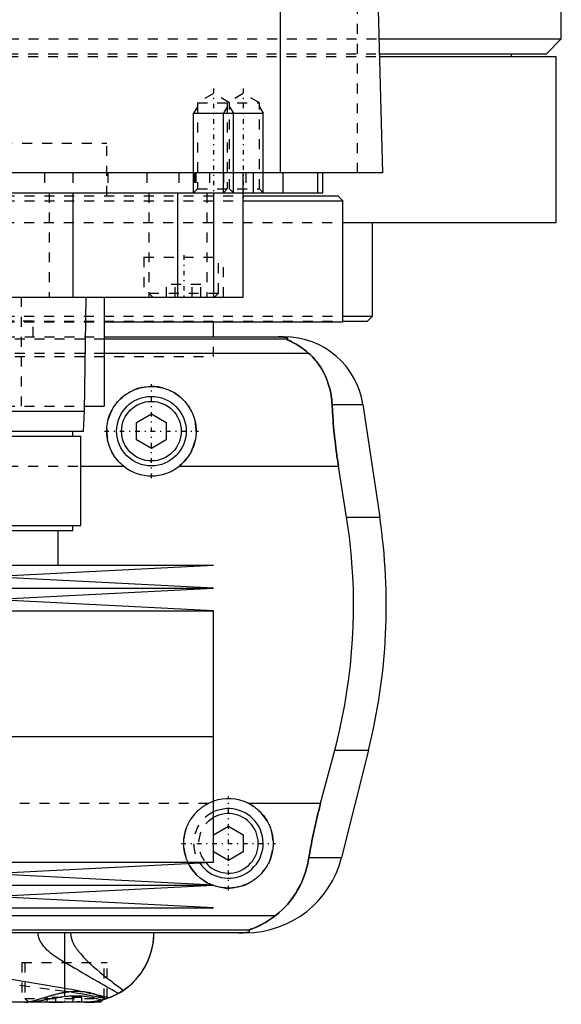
# Model space of a CAD drawing. Extents: x -90 to 90, y -144 to 599.
# Tile 5 of 10: x 25 to 80, y -67 to 32. Entities that reach past the tile are written whole.
import ezdxf

# ---------------------------------------------------------------- set-up
doc = ezdxf.new("R2010")
doc.units = 0
doc.linetypes.add('CENTER', pattern=[1.5, 0.45, -0.5, 0.05, -0.5])
doc.linetypes.add('DASHED', pattern=[2, 1, -1])
for name, color, linetype in [('AM_0', 7, 'CONTINUOUS'), ('AM_10', 7, 'CONTINUOUS'), ('AM_3', 7, 'DASHED'), ('AM_7', 7, 'CENTER')]:
    doc.layers.add(name, color=color, linetype=linetype)

msp = doc.modelspace()

# ---------------------------------------------------------------- linework, layer by layer
at = {"layer": 'AM_0', "color": 7, "linetype": 'CONTINUOUS'}
for p, q in [((80, 30), (80, 291.5)), ((51.744, 16.5), (51.744, 77.05)), ((60.5, 73.35), (62, 16.5)), ((61.606, 30), (80, 30)), ((78.5, 28.5), (80, 30)), ((61.648, 28.5), (78.5, 28.5)), ((61.656, 28.2), (79.5, 28.2)), ((75, 28.2), (75, 28.5)), ((79.5, 11.5), (79.5, 28.2)), ((62, 16.5), (-62, 16.5)), ((48, 4), (48, 16.5)), ((49, 16.5), (49, 14.5)), ((52, 14.5), (52, 16.5)), ((55.474, 16.5), (55.474, 14.5)), ((56, 14.5), (56, 16.5)), ((-56, 14.5), (56, 14.5)), ((30.85, 14.5), (30.85, 4)), ((41.361, 14.5), (41.361, 4)), ((45.003, 14.5), (45.003, 4)), ((48.014, 14.2), (57.5, 14.2)), ((58, 13.7), (57.5, 14.2)), ((48.014, 13.7), (58, 13.7)), ((58, 1.5), (58, 13.7)), ((58.063, 11.5), (79.5, 11.5)), ((61, 2.08), (61, 11.5)), ((-48, 4), (48, 4)), ((32, -7.5), (32.175, 4)), ((34, 4), (34, -7)), ((58.042, 2.08), (61, 2.08)), ((60.5, 1.58), (61, 2.08)), ((34.039, 1.5), (58, 1.5)), ((45, 0), (45, 1.5)), ((58.019, 1.58), (60.5, 1.58)), ((34, 0), (52.11, 0)), ((52.378, -0.254), (34, -0.254)), ((54.6, -1.693), (34, -1.693)), ((56.932, -6.813), (60.021, -6.813)), ((60.021, -6.813), (61.724, -18.159)), ((-32, -7.5), (32, -7.5)), ((31.9, -9.5), (32, -7.5)), ((32.008, -7), (34, -7)), ((37.25, -8.634), (38.75, -7.768)), ((38.75, -7.768), (40.25, -8.634)), ((37.25, -10.366), (37.25, -8.634)), ((40.25, -8.634), (40.25, -10.366)), ((-31.9, -9.5), (31.9, -9.5)), ((30.85, -10), (30.85, -9.5)), ((-31.65, -10), (31.65, -10)), ((31.65, -19), (31.65, -10)), ((38.75, -11.232), (37.25, -10.366)), ((40.25, -10.366), (38.75, -11.232)), ((31.65, -13.032), (35.962, -13.032)), ((41.538, -13.032), (57.58, -13.032)), ((58.394, -18.159), (57.58, -13.032)), ((58.394, -18.159), (61.724, -18.159)), ((-31.65, -19), (31.65, -19)), ((-30.85, -19.5), (30.85, -19.5)), ((29.35, -23), (29.35, -19.5)), ((30.85, -19.5), (30.85, -19)), ((-45, -23), (45, -23)), ((22.5, -24.15), (45, -23)), ((45, -25.3), (22.5, -24.15)), ((-45, -25.3), (45, -25.3)), ((22.5, -26.45), (45, -25.3)), ((45, -27.6), (22.5, -26.45)), ((-45, -27.6), (45, -27.6)), ((45, -40.25), (45, -27.6)), ((-45, -40.25), (45, -40.25)), ((45, -52.9), (45, -40.25)), ((55.781, -46.968), (57.2, -41.616)), ((57.2, -41.616), (60.596, -41.616)), ((60.596, -41.616), (57.893, -52.426)), ((48.498, -46.968), (55.781, -46.968)), ((45, -50.134), (46.5, -49.268)), ((46.5, -49.268), (48, -50.134)), ((48, -50.134), (48, -51.866)), ((46.5, -52.732), (45, -51.866)), ((48, -51.866), (46.5, -52.732)), ((54.602, -52.426), (57.893, -52.426)), ((-45, -52.9), (45, -52.9)), ((22.5, -54.05), (45, -52.9)), ((45, -55.2), (22.5, -54.05)), ((-45, -55.2), (45, -55.2)), ((22.5, -56.35), (45, -55.2)), ((45, -57.5), (22.5, -56.35)), ((-45, -57.5), (45, -57.5)), ((51.173, -58.307), (21.35, -58.307)), ((48.569, -59.746), (22.85, -59.746)), ((48.192, -60), (23.65, -60)), ((30.043, -65.574), (30.043, -60)), ((23.665, -64.516), (30.043, -65.574)), ((33.6, -67), (23.682, -67)), ((33.6, -67), (33.848, -66.752)), ((34.235, -66.633), (34.069, -66.687))]:
    msp.add_line(p, q, dxfattribs=at)
for points in [[(52.378, -0.254, 0), (52.391, -0.247, 0), (52.412, -0.231, 0), (52.43, -0.216, 0), (52.437, -0.209, 0), (52.443, -0.201, 0), (52.451, -0.186, 0), (52.454, -0.171, 0), (52.452, -0.157, 0), (52.445, -0.142, 0), (52.432, -0.128, 0), (52.423, -0.121, 0), (52.413, -0.113, 0), (52.386, -0.099, 0), (52.348, -0.084, 0), (52.298, -0.069, 0), (52.234, -0.053, 0), (52.189, -0.045, 0), (52.175, -0.043, 0), (52.16, -0.04, 0), (52.153, -0.039, 0), (52.145, -0.038, 0), (52.129, -0.036, 0), (52.113, -0.033, 0), (52.105, -0.032, 0), (52.096, -0.031, 0), (52.077, -0.029, 0), (52.057, -0.026, 0), (52.046, -0.025, 0), (52.035, -0.024, 0), (52.012, -0.022, 0), (51.988, -0.019, 0), (51.962, -0.017, 0), (51.934, -0.015, 0), (51.905, -0.013, 0), (51.89, -0.012, 0), (51.874, -0.011, 0), (51.842, -0.009, 0), (51.822, -0.008, 0), (51.816, -0.007, 0), (51.81, -0.007, 0), (51.807, -0.007, 0), (51.803, -0.007, 0), (51.797, -0.007, 0), (51.79, -0.006, 0), (51.784, -0.006, 0), (51.777, -0.006, 0), (51.77, -0.005, 0), (51.766, -0.005, 0), (51.763, -0.005, 0), (51.756, -0.005, 0), (51.748, -0.004, 0), (51.741, -0.004, 0), (51.734, -0.004, 0), (51.726, -0.004, 0), (51.723, -0.004, 0), (51.719, -0.003, 0), (51.712, -0.003, 0), (51.704, -0.003, 0), (51.697, -0.003, 0), (51.689, -0.003, 0), (51.682, -0.002, 0), (51.678, -0.002, 0), (51.674, -0.002, 0), (51.666, -0.002, 0), (51.657, -0.002, 0), (51.653, -0.002, 0), (51.649, -0.002, 0), (51.64, -0.001, 0), (51.631, -0.001, 0), (51.627, -0.001, 0), (51.623, -0.001, 0), (51.614, -0.001, 0), (51.605, -0.001, 0), (51.596, -0.001, 0), (51.587, -0.001, 0), (51.579, 0, 0), (51.574, 0, 0), (51.57, 0, 0), (51.562, 0, 0), (51.553, 0, 0), (51.544, 0, 0), (51.535, 0, 0), (51.525, 0, 0), (51.521, 0, 0), (51.516, 0, 0), (51.506, 0, 0), (51.497, 0, 0), (51.492, 0, 0)], [(54.6, -1.693, 0), (54.508, -1.609, 0), (54.325, -1.451, 0), (54.145, -1.305, 0), (54.057, -1.237, 0), (53.97, -1.172, 0), (53.799, -1.049, 0), (53.635, -0.938, 0), (53.477, -0.838, 0), (53.327, -0.748, 0), (53.184, -0.667, 0), (53.116, -0.63, 0), (53.051, -0.595, 0), (52.927, -0.531, 0), (52.812, -0.475, 0), (52.704, -0.424, 0), (52.644, -0.396, 0), (52.628, -0.389, 0), (52.612, -0.382, 0), (52.604, -0.378, 0), (52.596, -0.374, 0), (52.581, -0.367, 0), (52.566, -0.361, 0), (52.551, -0.354, 0), (52.537, -0.347, 0), (52.523, -0.341, 0), (52.516, -0.338, 0), (52.509, -0.335, 0), (52.496, -0.329, 0), (52.484, -0.323, 0), (52.478, -0.32, 0), (52.472, -0.317, 0), (52.46, -0.312, 0), (52.449, -0.307, 0), (52.444, -0.304, 0), (52.439, -0.302, 0), (52.429, -0.297, 0), (52.421, -0.292, 0), (52.412, -0.288, 0), (52.405, -0.284, 0), (52.398, -0.28, 0), (52.395, -0.278, 0), (52.392, -0.276, 0), (52.387, -0.272, 0), (52.383, -0.269, 0), (52.38, -0.266, 0), (52.377, -0.263, 0), (52.376, -0.261, 0), (52.375, -0.26, 0), (52.375, -0.259, 0), (52.376, -0.257, 0), (52.377, -0.255, 0), (52.378, -0.254, 0)], [(56.932, -6.813, 0), (56.922, -6.646, 0), (56.893, -6.315, 0), (56.85, -5.988, 0), (56.824, -5.825, 0), (56.795, -5.664, 0), (56.727, -5.345, 0), (56.647, -5.031, 0), (56.554, -4.722, 0), (56.448, -4.418, 0), (56.329, -4.121, 0), (56.266, -3.975, 0), (56.199, -3.83, 0), (56.056, -3.547, 0), (55.9, -3.271, 0), (55.733, -3.003, 0), (55.554, -2.744, 0), (55.363, -2.494, 0), (55.263, -2.372, 0), (55.16, -2.253, 0), (54.945, -2.021, 0), (54.718, -1.8, 0), (54.6, -1.693, 0)], [(35.962, -13.032, 0), (35.881, -12.967, 0), (35.726, -12.832, 0), (35.579, -12.693, 0), (35.508, -12.621, 0), (35.438, -12.547, 0), (35.303, -12.393, 0), (35.174, -12.231, 0), (35.051, -12.062, 0), (34.935, -11.886, 0), (34.827, -11.704, 0), (34.776, -11.611, 0), (34.727, -11.517, 0), (34.637, -11.325, 0), (34.555, -11.128, 0), (34.483, -10.929, 0), (34.42, -10.727, 0), (34.368, -10.523, 0), (34.345, -10.42, 0), (34.325, -10.318, 0), (34.292, -10.113, 0), (34.269, -9.909, 0), (34.261, -9.808, 0), (34.255, -9.707, 0), (34.25, -9.507, 0), (34.254, -9.308, 0), (34.259, -9.208, 0), (34.267, -9.108, 0), (34.289, -8.906, 0), (34.321, -8.704, 0), (34.362, -8.502, 0), (34.412, -8.302, 0), (34.472, -8.104, 0), (34.505, -8.006, 0), (34.541, -7.908, 0), (34.619, -7.716, 0), (34.705, -7.528, 0), (34.8, -7.345, 0), (34.902, -7.166, 0), (35.012, -6.994, 0), (35.07, -6.91, 0), (35.13, -6.827, 0), (35.253, -6.668, 0), (35.382, -6.515, 0), (35.517, -6.37, 0), (35.656, -6.232, 0), (35.803, -6.099, 0), (35.879, -6.035, 0), (35.958, -5.971, 0), (36.12, -5.849, 0), (36.289, -5.732, 0), (36.465, -5.623, 0), (36.647, -5.521, 0), (36.835, -5.428, 0), (36.93, -5.384, 0), (37.027, -5.343, 0), (37.223, -5.267, 0), (37.423, -5.2, 0), (37.625, -5.143, 0), (37.83, -5.095, 0), (38.035, -5.057, 0), (38.138, -5.042, 0), (38.241, -5.029, 0), (38.446, -5.01, 0), (38.649, -5.001, 0), (38.75, -5, 0), (38.851, -5.001, 0), (39.054, -5.01, 0), (39.259, -5.029, 0), (39.362, -5.042, 0), (39.465, -5.057, 0), (39.67, -5.095, 0), (39.875, -5.143, 0), (40.077, -5.2, 0), (40.277, -5.267, 0), (40.473, -5.343, 0), (40.57, -5.384, 0), (40.665, -5.428, 0), (40.853, -5.521, 0), (41.035, -5.623, 0), (41.211, -5.732, 0), (41.38, -5.849, 0), (41.542, -5.971, 0), (41.621, -6.035, 0), (41.697, -6.099, 0), (41.844, -6.232, 0), (41.983, -6.37, 0), (42.118, -6.515, 0), (42.247, -6.668, 0), (42.37, -6.827, 0), (42.43, -6.91, 0), (42.488, -6.994, 0), (42.598, -7.166, 0), (42.7, -7.345, 0), (42.795, -7.528, 0), (42.881, -7.716, 0), (42.959, -7.908, 0), (42.995, -8.006, 0), (43.028, -8.104, 0), (43.088, -8.302, 0), (43.138, -8.502, 0), (43.179, -8.704, 0), (43.211, -8.906, 0), (43.233, -9.108, 0), (43.241, -9.208, 0), (43.246, -9.308, 0), (43.25, -9.507, 0), (43.245, -9.707, 0), (43.239, -9.808, 0), (43.231, -9.909, 0), (43.208, -10.113, 0), (43.175, -10.318, 0), (43.155, -10.42, 0), (43.132, -10.523, 0), (43.08, -10.727, 0), (43.017, -10.929, 0), (42.945, -11.128, 0), (42.863, -11.325, 0), (42.773, -11.517, 0), (42.724, -11.611, 0), (42.673, -11.704, 0), (42.565, -11.886, 0), (42.449, -12.062, 0), (42.326, -12.231, 0), (42.197, -12.393, 0), (42.062, -12.547, 0), (41.992, -12.621, 0), (41.921, -12.693, 0), (41.774, -12.832, 0), (41.619, -12.967, 0), (41.538, -13.032, 0)], [(57.58, -13.032, 0), (57.553, -12.861, 0), (57.501, -12.52, 0), (57.451, -12.18, 0), (57.427, -12.01, 0), (57.403, -11.84, 0), (57.357, -11.498, 0), (57.313, -11.155, 0), (57.27, -10.81, 0), (57.23, -10.464, 0), (57.191, -10.117, 0), (57.173, -9.943, 0), (57.155, -9.769, 0), (57.12, -9.42, 0), (57.088, -9.071, 0), (57.058, -8.723, 0), (57.03, -8.374, 0), (57.004, -8.026, 0), (56.992, -7.852, 0), (56.981, -7.678, 0), (56.96, -7.331, 0), (56.941, -6.985, 0), (56.932, -6.813, 0)], [(57.2, -41.616, 0), (57.366, -40.978, 0), (57.676, -39.685, 0), (57.958, -38.376, 0), (58.088, -37.717, 0), (58.21, -37.055, 0), (58.431, -35.726, 0), (58.62, -34.395, 0), (58.777, -33.067, 0), (58.902, -31.746, 0), (58.995, -30.438, 0), (59.03, -29.791, 0), (59.057, -29.149, 0), (59.089, -27.883, 0), (59.094, -26.642, 0), (59.071, -25.384, 0), (59.018, -24.102, 0), (58.935, -22.799, 0), (58.882, -22.142, 0), (58.821, -21.482, 0), (58.674, -20.156, 0), (58.495, -18.825, 0), (58.394, -18.159, 0)], [(48.498, -46.968, 0), (48.557, -46.998, 0), (48.673, -47.059, 0), (48.786, -47.124, 0), (48.842, -47.158, 0), (48.898, -47.192, 0), (49.007, -47.263, 0), (49.113, -47.336, 0), (49.217, -47.413, 0), (49.318, -47.491, 0), (49.416, -47.573, 0), (49.464, -47.614, 0), (49.511, -47.656, 0), (49.603, -47.741, 0), (49.692, -47.828, 0), (49.778, -47.917, 0), (49.863, -48.01, 0), (49.946, -48.106, 0), (49.986, -48.155, 0), (50.026, -48.204, 0), (50.104, -48.306, 0), (50.18, -48.41, 0), (50.217, -48.463, 0), (50.253, -48.517, 0), (50.323, -48.626, 0), (50.39, -48.737, 0), (50.422, -48.794, 0), (50.454, -48.851, 0), (50.514, -48.966, 0), (50.572, -49.084, 0), (50.625, -49.203, 0), (50.676, -49.323, 0), (50.723, -49.445, 0), (50.745, -49.506, 0), (50.766, -49.568, 0), (50.806, -49.692, 0), (50.842, -49.816, 0), (50.874, -49.942, 0), (50.902, -50.067, 0), (50.927, -50.193, 0), (50.938, -50.256, 0), (50.948, -50.319, 0), (50.966, -50.444, 0), (50.979, -50.569, 0), (50.99, -50.694, 0), (50.996, -50.817, 0), (51, -50.94, 0), (51, -51, 0), (51, -51.061, 0), (50.996, -51.183, 0), (50.99, -51.306, 0), (50.979, -51.429, 0), (50.966, -51.553, 0), (50.949, -51.677, 0), (50.939, -51.739, 0), (50.928, -51.8, 0), (50.904, -51.924, 0), (50.876, -52.047, 0), (50.845, -52.17, 0), (50.811, -52.291, 0), (50.773, -52.412, 0), (50.752, -52.472, 0), (50.731, -52.532, 0), (50.686, -52.651, 0), (50.638, -52.768, 0), (50.613, -52.826, 0), (50.587, -52.884, 0), (50.532, -52.998, 0), (50.474, -53.111, 0), (50.444, -53.166, 0), (50.414, -53.221, 0), (50.35, -53.33, 0), (50.283, -53.436, 0), (50.214, -53.54, 0), (50.143, -53.642, 0), (50.068, -53.742, 0), (50.03, -53.79, 0), (49.992, -53.838, 0), (49.913, -53.933, 0), (49.832, -54.024, 0), (49.75, -54.113, 0), (49.666, -54.198, 0), (49.579, -54.281, 0), (49.535, -54.322, 0), (49.49, -54.363, 0), (49.397, -54.443, 0), (49.302, -54.521, 0), (49.203, -54.597, 0), (49.102, -54.671, 0), (48.998, -54.743, 0), (48.945, -54.778, 0), (48.892, -54.812, 0), (48.783, -54.878, 0), (48.672, -54.941, 0), (48.559, -55.001, 0), (48.444, -55.059, 0), (48.326, -55.113, 0), (48.267, -55.138, 0), (48.208, -55.163, 0), (48.087, -55.211, 0), (47.966, -55.255, 0), (47.843, -55.295, 0), (47.718, -55.332, 0), (47.594, -55.365, 0), (47.531, -55.38, 0), (47.468, -55.395, 0), (47.342, -55.421, 0), (47.215, -55.443, 0), (47.152, -55.453, 0), (47.089, -55.461, 0), (46.962, -55.476, 0), (46.836, -55.487, 0), (46.773, -55.492, 0), (46.71, -55.495, 0), (46.586, -55.499, 0), (46.461, -55.5, 0), (46.337, -55.497, 0), (46.212, -55.491, 0), (46.086, -55.481, 0), (46.022, -55.475, 0), (45.959, -55.467, 0), (45.833, -55.45, 0), (45.706, -55.429, 0), (45.58, -55.405, 0), (45.454, -55.377, 0), (45.329, -55.345, 0), (45.266, -55.328, 0), (45.204, -55.309, 0), (45.081, -55.27, 0), (44.959, -55.228, 0), (44.898, -55.205, 0)], [(54.602, -52.426, 0), (54.628, -52.273, 0), (54.68, -51.966, 0), (54.735, -51.66, 0), (54.762, -51.506, 0), (54.79, -51.353, 0), (54.848, -51.047, 0), (54.907, -50.741, 0), (54.968, -50.435, 0), (55.031, -50.131, 0), (55.095, -49.827, 0), (55.128, -49.676, 0), (55.161, -49.525, 0), (55.227, -49.223, 0), (55.296, -48.924, 0), (55.365, -48.626, 0), (55.436, -48.327, 0), (55.51, -48.027, 0), (55.547, -47.877, 0), (55.585, -47.726, 0), (55.662, -47.424, 0), (55.741, -47.12, 0), (55.781, -46.968, 0)], [(51.173, -58.307, 0), (51.326, -58.19, 0), (51.623, -57.947, 0), (51.906, -57.692, 0), (52.043, -57.559, 0), (52.177, -57.423, 0), (52.435, -57.143, 0), (52.681, -56.852, 0), (52.913, -56.549, 0), (53.132, -56.236, 0), (53.337, -55.912, 0), (53.435, -55.746, 0), (53.53, -55.578, 0), (53.708, -55.236, 0), (53.873, -54.885, 0), (54.024, -54.526, 0), (54.161, -54.159, 0), (54.284, -53.785, 0), (54.34, -53.595, 0), (54.393, -53.404, 0), (54.487, -53.017, 0), (54.568, -52.624, 0), (54.602, -52.426, 0)], [(44.867, -55.193, 0), (44.779, -55.158, 0), (44.606, -55.082, 0), (44.437, -54.999, 0), (44.354, -54.955, 0), (44.272, -54.91, 0), (44.112, -54.814, 0), (43.957, -54.712, 0), (43.807, -54.605, 0), (43.664, -54.494, 0), (43.526, -54.377, 0), (43.46, -54.318, 0), (43.396, -54.258, 0), (43.271, -54.134, 0), (43.15, -54.005, 0), (43.033, -53.869, 0), (42.921, -53.728, 0), (42.814, -53.581, 0), (42.762, -53.506, 0), (42.712, -53.429, 0), (42.616, -53.272, 0), (42.526, -53.111, 0), (42.483, -53.029, 0)], [(48.569, -59.746, 0), (48.568, -59.745, 0), (48.567, -59.743, 0), (48.567, -59.741, 0), (48.567, -59.74, 0), (48.568, -59.739, 0), (48.57, -59.736, 0), (48.574, -59.733, 0), (48.578, -59.73, 0), (48.584, -59.727, 0), (48.591, -59.723, 0), (48.594, -59.721, 0), (48.598, -59.719, 0), (48.607, -59.715, 0), (48.617, -59.71, 0), (48.627, -59.706, 0), (48.638, -59.701, 0), (48.65, -59.696, 0), (48.657, -59.693, 0), (48.663, -59.69, 0), (48.677, -59.685, 0), (48.691, -59.679, 0), (48.698, -59.676, 0), (48.705, -59.673, 0), (48.72, -59.667, 0), (48.736, -59.661, 0), (48.744, -59.658, 0), (48.752, -59.655, 0), (48.769, -59.648, 0), (48.786, -59.641, 0), (48.804, -59.634, 0), (48.822, -59.627, 0), (48.841, -59.62, 0), (48.85, -59.616, 0), (48.86, -59.613, 0), (48.879, -59.605, 0), (48.899, -59.597, 0), (48.97, -59.569, 0), (49.095, -59.517, 0), (49.231, -59.459, 0), (49.381, -59.393, 0), (49.46, -59.356, 0), (49.542, -59.317, 0), (49.715, -59.232, 0), (49.897, -59.136, 0), (50.088, -59.03, 0), (50.285, -58.915, 0), (50.482, -58.793, 0), (50.581, -58.728, 0), (50.68, -58.663, 0), (50.878, -58.525, 0), (51.075, -58.381, 0), (51.173, -58.307, 0)], [(34.484, -66.545, 0), (34.742, -66.441, 0), (35.22, -66.216, 0), (35.664, -65.965, 0), (35.877, -65.829, 0), (36.083, -65.686, 0), (36.476, -65.382, 0), (36.842, -65.055, 0), (37.18, -64.708, 0), (37.49, -64.343, 0), (37.771, -63.962, 0), (37.901, -63.766, 0), (38.023, -63.567, 0), (38.245, -63.162, 0), (38.438, -62.747, 0), (38.602, -62.326, 0), (38.737, -61.901, 0), (38.843, -61.475, 0), (38.885, -61.261, 0), (38.921, -61.048, 0), (38.972, -60.625, 0), (38.997, -60.207, 0), (39, -60, 0)], [(35.945, -65.783, 0), (36.114, -65.664, 0), (36.438, -65.414, 0), (36.744, -65.148, 0), (36.89, -65.009, 0), (37.031, -64.867, 0), (37.299, -64.574, 0), (37.548, -64.269, 0), (37.777, -63.954, 0), (37.986, -63.629, 0), (38.175, -63.297, 0), (38.262, -63.128, 0), (38.344, -62.958, 0), (38.494, -62.614, 0), (38.623, -62.266, 0), (38.733, -61.916, 0), (38.823, -61.564, 0), (38.894, -61.212, 0), (38.923, -61.037, 0), (38.947, -60.862, 0), (38.981, -60.514, 0), (38.998, -60.17, 0), (39, -60, 0)], [(47.523, -60, 0), (47.528, -60, 0), (47.537, -60, 0), (47.546, -60, 0), (47.551, -60, 0), (47.556, -60, 0), (47.565, -60, 0), (47.575, -60, 0), (47.584, -60, 0), (47.594, -60, 0), (47.603, -60, 0), (47.608, -60, 0), (47.612, -60, 0), (47.622, -60, 0), (47.631, -59.999, 0), (47.64, -59.999, 0), (47.648, -59.999, 0), (47.657, -59.999, 0), (47.661, -59.999, 0), (47.665, -59.999, 0), (47.674, -59.999, 0), (47.682, -59.999, 0), (47.687, -59.999, 0), (47.691, -59.999, 0), (47.7, -59.998, 0), (47.708, -59.998, 0), (47.713, -59.998, 0), (47.717, -59.998, 0), (47.726, -59.998, 0), (47.734, -59.998, 0), (47.743, -59.997, 0), (47.751, -59.997, 0), (47.759, -59.997, 0), (47.763, -59.997, 0), (47.767, -59.997, 0), (47.775, -59.997, 0), (47.783, -59.996, 0), (47.791, -59.996, 0), (47.798, -59.996, 0), (47.805, -59.996, 0), (47.809, -59.996, 0), (47.812, -59.995, 0), (47.82, -59.995, 0), (47.827, -59.995, 0), (47.834, -59.995, 0), (47.842, -59.994, 0), (47.849, -59.994, 0), (47.852, -59.994, 0), (47.856, -59.994, 0), (47.863, -59.994, 0), (47.87, -59.993, 0), (47.894, -59.992, 0), (47.933, -59.99, 0), (47.95, -59.989, 0), (47.967, -59.989, 0), (47.999, -59.987, 0), (48.03, -59.984, 0), (48.06, -59.982, 0), (48.088, -59.98, 0), (48.115, -59.978, 0), (48.128, -59.977, 0), (48.14, -59.975, 0), (48.164, -59.973, 0), (48.187, -59.971, 0), (48.198, -59.97, 0), (48.209, -59.968, 0), (48.229, -59.966, 0), (48.248, -59.964, 0), (48.257, -59.963, 0), (48.265, -59.961, 0), (48.282, -59.959, 0), (48.298, -59.957, 0), (48.351, -59.948, 0), (48.428, -59.933, 0), (48.489, -59.918, 0), (48.536, -59.903, 0), (48.571, -59.888, 0), (48.585, -59.881, 0), (48.597, -59.874, 0), (48.615, -59.859, 0), (48.627, -59.844, 0), (48.633, -59.83, 0), (48.633, -59.815, 0), (48.628, -59.799, 0), (48.623, -59.792, 0), (48.617, -59.784, 0), (48.601, -59.769, 0), (48.581, -59.754, 0), (48.569, -59.746, 0)], [(30.043, -65.574, 0), (30.181, -65.595, 0), (30.456, -65.641, 0), (30.727, -65.688, 0), (30.861, -65.713, 0), (30.995, -65.738, 0), (31.26, -65.789, 0), (31.521, -65.842, 0), (31.78, -65.897, 0), (32.034, -65.952, 0), (32.285, -66.009, 0), (32.41, -66.037, 0), (32.533, -66.066, 0), (32.777, -66.124, 0), (33.017, -66.181, 0), (33.253, -66.239, 0), (33.486, -66.296, 0), (33.715, -66.353, 0), (33.828, -66.382, 0), (33.939, -66.409, 0), (34.16, -66.464, 0), (34.377, -66.518, 0), (34.484, -66.545, 0)], [(35.945, -65.783, 0), (35.901, -65.812, 0), (35.814, -65.87, 0), (35.726, -65.926, 0), (35.682, -65.953, 0), (35.638, -65.981, 0), (35.549, -66.034, 0), (35.459, -66.086, 0), (35.369, -66.136, 0), (35.278, -66.185, 0), (35.187, -66.233, 0), (35.141, -66.256, 0), (35.095, -66.279, 0), (35.003, -66.323, 0), (34.91, -66.366, 0), (34.817, -66.408, 0), (34.723, -66.448, 0), (34.63, -66.487, 0), (34.583, -66.506, 0), (34.535, -66.525, 0), (34.441, -66.561, 0), (34.346, -66.595, 0), (34.298, -66.612, 0)], [(28.494, -67, 0), (28.611, -67, 0), (28.848, -66.997, 0), (29.09, -66.991, 0), (29.212, -66.988, 0), (29.335, -66.984, 0), (29.583, -66.976, 0), (29.831, -66.968, 0), (30.08, -66.959, 0), (30.329, -66.951, 0), (30.577, -66.944, 0), (30.701, -66.942, 0), (30.824, -66.939, 0), (31.068, -66.935, 0), (31.308, -66.933, 0), (31.544, -66.933, 0), (31.774, -66.935, 0), (31.997, -66.938, 0), (32.107, -66.941, 0), (32.215, -66.944, 0), (32.425, -66.95, 0), (32.627, -66.958, 0), (32.725, -66.962, 0)], [(34.484, -66.545, 0), (34.436, -66.562, 0), (34.34, -66.597, 0), (34.244, -66.63, 0), (34.196, -66.647, 0), (34.148, -66.662, 0), (34.051, -66.693, 0), (33.954, -66.722, 0), (33.857, -66.749, 0), (33.76, -66.775, 0), (33.662, -66.8, 0), (33.613, -66.812, 0), (33.564, -66.823, 0), (33.466, -66.845, 0), (33.368, -66.865, 0), (33.269, -66.884, 0), (33.17, -66.901, 0), (33.072, -66.917, 0), (33.022, -66.925, 0), (32.973, -66.932, 0), (32.874, -66.945, 0), (32.775, -66.957, 0), (32.725, -66.962, 0)], [(34.3, -66.611, 0), (34.3, -66.611, 0), (34.297, -66.612, 0), (34.292, -66.614, 0), (34.288, -66.616, 0), (34.284, -66.617, 0), (34.273, -66.621, 0), (34.259, -66.626, 0), (34.242, -66.631, 0), (34.223, -66.638, 0), (34.201, -66.645, 0), (34.188, -66.649, 0), (34.175, -66.653, 0), (34.147, -66.662, 0), (34.117, -66.672, 0), (34.083, -66.683, 0), (34.046, -66.694, 0), (34.007, -66.706, 0), (33.987, -66.712, 0), (33.965, -66.718, 0), (33.921, -66.731, 0), (33.873, -66.745, 0), (33.849, -66.751, 0)], [(34.298, -66.612, 0), (34.296, -66.613, 0), (34.291, -66.615, 0), (34.283, -66.617, 0), (34.278, -66.619, 0), (34.272, -66.621, 0), (34.26, -66.625, 0), (34.245, -66.63, 0), (34.227, -66.636, 0), (34.207, -66.643, 0), (34.184, -66.65, 0), (34.172, -66.654, 0), (34.159, -66.659, 0), (34.132, -66.667, 0), (34.102, -66.677, 0), (34.07, -66.687, 0), (34.035, -66.698, 0), (33.998, -66.709, 0), (33.978, -66.715, 0), (33.959, -66.72, 0), (33.917, -66.732, 0), (33.873, -66.745, 0), (33.85, -66.751, 0)]]:
    msp.add_polyline3d(points, dxfattribs=at)
for radius in [3.5, 3]:
    msp.add_circle((38.75, -9.5), radius, dxfattribs=at)
for centre, radius, start, end in [((52.11, -8), 8, 8.53297, 90), ((38.75, -9.5), 4.5, 231.7104, 308.2896), ((2.388, -27.062), 60, 345.96216, 8.53297), ((46.5, -51), 4.5, 63.63717, 109.47122), ((46.5, -51), 3.5, 214.27649, 115.37693), ((46.5, -51), 3, 220.29776, 120), ((48.192, -50), 10, 270, 345.96216)]:
    msp.add_arc(centre, radius, start, end, dxfattribs=at)
at = {"layer": 'AM_10', "color": 7, "linetype": 'CONTINUOUS'}
for p, q in [((43.379, 23.156), (43, 22.5)), ((46.379, 23.156), (46, 22.5)), ((46.621, 23.156), (47, 22.5)), ((49.621, 23.156), (50, 22.5)), ((43, 14.5), (43, 22.5)), ((43, 22.5), (50, 22.5)), ((46, 14.5), (46, 22.5)), ((47, 14.5), (47, 22.5)), ((50, 14.5), (50, 22.5))]:
    msp.add_line(p, q, dxfattribs=at)
at = {"layer": 'AM_3', "color": 6, "linetype": 'DASHED'}
for p, q in [((59.5, 16.5), (59.5, 75.489)), ((-61.606, 30), (61.606, 30)), ((-61.656, 28.2), (61.656, 28.2)), ((-61.648, 28.5), (61.648, 28.5)), ((45, 24.5), (43.379, 23.564)), ((46.621, 23.564), (45, 24.5)), ((48, 24.5), (46.379, 23.564)), ((49.621, 23.564), (48, 24.5)), ((43.379, 23.564), (43.379, 14.879)), ((43.379, 23.564), (49.621, 23.564)), ((46.379, 23.564), (46.379, 14.879)), ((46.621, 14.879), (46.621, 23.564)), ((49.621, 14.879), (49.621, 23.564)), ((-34.25, 19.5), (34.25, 19.5)), ((34.25, 14.2), (34.25, 19.5)), ((28, 16.5), (28, 14.5)), ((30.84, 16.5), (30.84, 14.5)), ((34.381, 16.5), (34.381, 14.5)), ((38.286, 16.5), (38.286, 14.5)), ((41.5, 16.5), (41.5, 14.5)), ((43.087, 16.5), (43.087, 14.5)), ((43.236, 16.5), (43.236, 14.5)), ((44.587, 16.5), (44.587, 14.5)), ((46, 16.5), (46, 14.5)), ((48.25, 16.5), (48.25, 14.5)), ((43.379, 14.879), (43, 14.5)), ((43.379, 14.879), (49.621, 14.879)), ((46.379, 14.879), (46, 14.5)), ((47, 14.5), (46.621, 14.879)), ((50, 14.5), (49.621, 14.879)), ((-48.014, 14.2), (48.014, 14.2)), ((28.477, 14.5), (28.477, 4)), ((38.5, 14.5), (38.5, 4)), ((44.341, 14.5), (44.341, 4)), ((-48.014, 13.7), (48.014, 13.7)), ((-58.063, 11.5), (58.063, 11.5)), ((38, 8), (38, 4)), ((38, 8), (46, 8)), ((45.5, 4.4), (45.5, 8)), ((46, 4), (46, 8)), ((40.268, 4), (40.268, 5.25)), ((43.732, 5.25), (40.268, 5.25)), ((41.134, 4), (41.134, 5.25)), ((42.866, 4), (42.866, 5.25)), ((43.732, 4), (43.732, 5.25)), ((25.65, 4), (25.65, -7)), ((38.5, 4.4), (38.9, 4)), ((38.5, 4.4), (45.5, 4.4)), ((45.1, 4), (45.5, 4.4)), ((-58.042, 2.08), (58.042, 2.08)), ((-58.019, 1.58), (58.019, 1.58)), ((-34.039, 1.5), (34.039, 1.5)), ((7.841, 1.6), (26.841, 1.6)), ((26.841, 0), (26.841, 1.6)), ((45, 1.5), (45, 1.58)), ((-34, 0), (34, 0)), ((45, -2), (45, 0)), ((34, -0.254), (-34, -0.254)), ((34, -1.693), (-34, -1.693)), ((-45, -2), (45, -2)), ((-45, -2), (45, -2)), ((-32.008, -7), (32.008, -7)), ((-31.65, -13.032), (31.65, -13.032)), ((-44.502, -46.968), (44.502, -46.968)), ((44.898, -55.205), (44.867, -55.193)), ((30.043, -63.007), (30.043, -60)), ((30.043, -65.905), (30.043, -60)), ((25.7, -63), (25.7, -67)), ((25.7, -63), (34.3, -63)), ((26, -63), (26, -66.6)), ((34, -66.6), (34, -63)), ((34.3, -66.611), (34.3, -63)), ((26, -66.6), (26.4, -67)), ((26, -66.6), (34, -66.6)), ((28.268, -67), (28.268, -66.5)), ((31.732, -66.5), (28.268, -66.5)), ((29.134, -67), (29.134, -66.5)), ((31.733, -66.983), (29.343, -67)), ((30.866, -67), (30.866, -66.5)), ((31.732, -67), (31.732, -66.5)), ((32.376, -66.99), (31.733, -66.983)), ((32, -67), (33.6, -67)), ((33.849, -66.751), (33.722, -66.785)), ((33.848, -66.752), (34, -66.6)), ((34.3, -66.611), (34.235, -66.633))]:
    msp.add_line(p, q, dxfattribs=at)
for points in [[(51.492, 0, 0), (51.497, 0, 0), (51.506, 0, 0), (51.516, 0, 0), (51.521, 0, 0), (51.525, 0, 0), (51.535, 0, 0), (51.544, 0, 0), (51.553, 0, 0), (51.562, 0, 0), (51.57, 0, 0), (51.574, 0, 0), (51.579, 0, 0), (51.587, -0.001, 0), (51.596, -0.001, 0), (51.605, -0.001, 0), (51.614, -0.001, 0), (51.623, -0.001, 0), (51.627, -0.001, 0), (51.631, -0.001, 0), (51.64, -0.001, 0), (51.649, -0.002, 0), (51.653, -0.002, 0), (51.657, -0.002, 0), (51.666, -0.002, 0), (51.674, -0.002, 0), (51.678, -0.002, 0), (51.682, -0.002, 0), (51.689, -0.003, 0), (51.697, -0.003, 0), (51.704, -0.003, 0), (51.712, -0.003, 0), (51.719, -0.003, 0), (51.723, -0.004, 0), (51.726, -0.004, 0), (51.734, -0.004, 0), (51.741, -0.004, 0), (51.748, -0.004, 0), (51.756, -0.005, 0), (51.763, -0.005, 0), (51.766, -0.005, 0), (51.77, -0.005, 0), (51.777, -0.006, 0), (51.784, -0.006, 0), (51.79, -0.006, 0), (51.797, -0.007, 0), (51.803, -0.007, 0), (51.807, -0.007, 0), (51.81, -0.007, 0), (51.816, -0.007, 0), (51.822, -0.008, 0), (51.842, -0.009, 0), (51.874, -0.011, 0), (51.89, -0.012, 0), (51.905, -0.013, 0), (51.934, -0.015, 0), (51.962, -0.017, 0), (51.988, -0.019, 0), (52.012, -0.022, 0), (52.035, -0.024, 0), (52.046, -0.025, 0), (52.057, -0.026, 0), (52.077, -0.029, 0), (52.096, -0.031, 0), (52.105, -0.032, 0), (52.113, -0.033, 0), (52.129, -0.036, 0), (52.145, -0.038, 0), (52.153, -0.039, 0), (52.16, -0.04, 0), (52.175, -0.043, 0), (52.189, -0.045, 0), (52.234, -0.053, 0), (52.298, -0.069, 0), (52.348, -0.084, 0), (52.386, -0.099, 0), (52.413, -0.113, 0), (52.423, -0.121, 0), (52.432, -0.128, 0), (52.445, -0.142, 0), (52.452, -0.157, 0), (52.454, -0.171, 0), (52.451, -0.186, 0), (52.443, -0.201, 0), (52.437, -0.209, 0), (52.43, -0.216, 0), (52.412, -0.231, 0), (52.391, -0.247, 0), (52.378, -0.254, 0)], [(52.378, -0.254, 0), (52.377, -0.255, 0), (52.376, -0.256, 0), (52.375, -0.258, 0), (52.375, -0.259, 0), (52.376, -0.26, 0), (52.377, -0.263, 0), (52.379, -0.265, 0), (52.381, -0.268, 0), (52.385, -0.271, 0), (52.389, -0.274, 0), (52.391, -0.275, 0), (52.394, -0.277, 0), (52.4, -0.281, 0), (52.406, -0.284, 0), (52.413, -0.288, 0), (52.421, -0.292, 0), (52.429, -0.296, 0), (52.433, -0.299, 0), (52.438, -0.301, 0), (52.447, -0.306, 0), (52.457, -0.31, 0), (52.462, -0.313, 0), (52.468, -0.315, 0), (52.479, -0.321, 0), (52.49, -0.326, 0), (52.496, -0.329, 0), (52.502, -0.331, 0), (52.514, -0.337, 0), (52.527, -0.343, 0), (52.54, -0.349, 0), (52.553, -0.355, 0), (52.567, -0.361, 0), (52.574, -0.364, 0), (52.581, -0.368, 0), (52.595, -0.374, 0), (52.61, -0.381, 0), (52.663, -0.405, 0), (52.763, -0.452, 0), (52.876, -0.506, 0), (52.999, -0.568, 0), (53.064, -0.602, 0), (53.132, -0.638, 0), (53.273, -0.717, 0), (53.426, -0.807, 0), (53.588, -0.908, 0), (53.758, -1.021, 0), (53.936, -1.147, 0), (54.027, -1.214, 0), (54.12, -1.286, 0), (54.309, -1.438, 0), (54.502, -1.605, 0), (54.6, -1.693, 0)], [(54.6, -1.693, 0), (54.718, -1.8, 0), (54.945, -2.021, 0), (55.16, -2.253, 0), (55.263, -2.372, 0), (55.363, -2.494, 0), (55.554, -2.744, 0), (55.733, -3.004, 0), (55.901, -3.271, 0), (56.056, -3.547, 0), (56.199, -3.831, 0), (56.266, -3.975, 0), (56.33, -4.121, 0), (56.448, -4.419, 0), (56.554, -4.722, 0), (56.647, -5.031, 0), (56.727, -5.345, 0), (56.795, -5.664, 0), (56.824, -5.825, 0), (56.85, -5.988, 0), (56.893, -6.315, 0), (56.922, -6.646, 0), (56.932, -6.813, 0)], [(56.932, -6.813, 0), (56.941, -6.985, 0), (56.96, -7.331, 0), (56.981, -7.678, 0), (56.992, -7.852, 0), (57.004, -8.026, 0), (57.03, -8.374, 0), (57.058, -8.723, 0), (57.088, -9.071, 0), (57.12, -9.42, 0), (57.155, -9.769, 0), (57.173, -9.943, 0), (57.191, -10.117, 0), (57.23, -10.464, 0), (57.27, -10.81, 0), (57.313, -11.155, 0), (57.357, -11.498, 0), (57.403, -11.84, 0), (57.427, -12.01, 0), (57.451, -12.18, 0), (57.501, -12.52, 0), (57.553, -12.861, 0), (57.58, -13.032, 0)], [(42.483, -53.029, 0), (42.469, -53, 0), (42.44, -52.941, 0), (42.412, -52.882, 0), (42.399, -52.852, 0), (42.385, -52.822, 0), (42.359, -52.762, 0), (42.334, -52.702, 0), (42.31, -52.641, 0), (42.286, -52.58, 0), (42.264, -52.518, 0), (42.253, -52.487, 0), (42.242, -52.456, 0), (42.221, -52.394, 0), (42.202, -52.332, 0), (42.183, -52.269, 0), (42.165, -52.206, 0), (42.148, -52.143, 0), (42.139, -52.111, 0), (42.131, -52.08, 0), (42.116, -52.016, 0), (42.102, -51.953, 0), (42.095, -51.921, 0), (42.089, -51.889, 0), (42.076, -51.825, 0), (42.065, -51.762, 0), (42.06, -51.73, 0), (42.054, -51.698, 0), (42.045, -51.634, 0), (42.036, -51.57, 0), (42.029, -51.506, 0), (42.022, -51.442, 0), (42.016, -51.378, 0), (42.013, -51.347, 0), (42.011, -51.315, 0), (42.007, -51.251, 0), (42.004, -51.188, 0), (42.002, -51.125, 0), (42, -51.062, 0), (42, -50.999, 0), (42, -50.968, 0), (42, -50.936, 0), (42.002, -50.873, 0), (42.004, -50.81, 0), (42.007, -50.746, 0), (42.011, -50.682, 0), (42.016, -50.618, 0), (42.019, -50.586, 0), (42.022, -50.553, 0), (42.029, -50.489, 0), (42.037, -50.424, 0), (42.046, -50.359, 0), (42.056, -50.294, 0), (42.066, -50.23, 0), (42.072, -50.197, 0), (42.078, -50.165, 0), (42.091, -50.1, 0), (42.105, -50.035, 0), (42.119, -49.97, 0), (42.135, -49.905, 0), (42.152, -49.84, 0), (42.161, -49.808, 0), (42.17, -49.776, 0), (42.188, -49.712, 0), (42.208, -49.647, 0), (42.218, -49.615, 0), (42.229, -49.584, 0), (42.25, -49.52, 0), (42.273, -49.456, 0), (42.285, -49.425, 0), (42.297, -49.393, 0), (42.321, -49.331, 0), (42.347, -49.268, 0), (42.373, -49.206, 0), (42.4, -49.144, 0), (42.429, -49.083, 0), (42.443, -49.053, 0), (42.458, -49.022, 0), (42.488, -48.962, 0), (42.519, -48.902, 0), (42.551, -48.843, 0), (42.583, -48.784, 0), (42.617, -48.726, 0), (42.634, -48.697, 0), (42.651, -48.668, 0), (42.687, -48.611, 0), (42.723, -48.554, 0), (42.759, -48.498, 0), (42.797, -48.443, 0), (42.835, -48.389, 0), (42.855, -48.362, 0), (42.874, -48.335, 0), (42.914, -48.282, 0), (42.954, -48.229, 0), (42.995, -48.178, 0), (43.037, -48.127, 0), (43.079, -48.077, 0), (43.1, -48.052, 0), (43.122, -48.027, 0), (43.165, -47.979, 0), (43.209, -47.931, 0), (43.253, -47.884, 0), (43.298, -47.838, 0), (43.343, -47.793, 0), (43.366, -47.771, 0), (43.389, -47.748, 0), (43.436, -47.704, 0), (43.484, -47.66, 0), (43.508, -47.639, 0), (43.533, -47.617, 0), (43.582, -47.574, 0), (43.632, -47.532, 0), (43.658, -47.511, 0), (43.683, -47.491, 0), (43.735, -47.45, 0), (43.788, -47.409, 0), (43.841, -47.37, 0), (43.895, -47.331, 0), (43.95, -47.292, 0), (43.978, -47.273, 0), (44.005, -47.255, 0), (44.062, -47.218, 0), (44.118, -47.182, 0), (44.176, -47.147, 0), (44.234, -47.112, 0), (44.292, -47.079, 0), (44.322, -47.062, 0), (44.351, -47.046, 0), (44.411, -47.014, 0), (44.471, -46.983, 0), (44.502, -46.968, 0)], [(55.781, -46.968, 0), (55.741, -47.12, 0), (55.662, -47.424, 0), (55.585, -47.726, 0), (55.547, -47.877, 0), (55.51, -48.027, 0), (55.436, -48.327, 0), (55.365, -48.626, 0), (55.296, -48.924, 0), (55.227, -49.223, 0), (55.161, -49.525, 0), (55.128, -49.676, 0), (55.095, -49.827, 0), (55.031, -50.131, 0), (54.968, -50.435, 0), (54.907, -50.741, 0), (54.848, -51.047, 0), (54.79, -51.353, 0), (54.762, -51.506, 0), (54.735, -51.66, 0), (54.68, -51.966, 0), (54.628, -52.273, 0), (54.602, -52.426, 0)], [(54.602, -52.426, 0), (54.568, -52.624, 0), (54.487, -53.017, 0), (54.393, -53.404, 0), (54.34, -53.595, 0), (54.284, -53.785, 0), (54.161, -54.159, 0), (54.024, -54.526, 0), (53.873, -54.885, 0), (53.708, -55.236, 0), (53.529, -55.579, 0), (53.435, -55.747, 0), (53.337, -55.912, 0), (53.131, -56.236, 0), (52.912, -56.55, 0), (52.68, -56.852, 0), (52.435, -57.144, 0), (52.177, -57.424, 0), (52.043, -57.559, 0), (51.906, -57.692, 0), (51.622, -57.947, 0), (51.326, -58.19, 0), (51.173, -58.307, 0)], [(51.173, -58.307, 0), (51.062, -58.391, 0), (50.845, -58.549, 0), (50.632, -58.694, 0), (50.529, -58.762, 0), (50.427, -58.828, 0), (50.228, -58.949, 0), (50.037, -59.06, 0), (49.854, -59.159, 0), (49.681, -59.249, 0), (49.517, -59.329, 0), (49.439, -59.366, 0), (49.364, -59.401, 0), (49.221, -59.464, 0), (49.09, -59.52, 0), (48.964, -59.571, 0), (48.894, -59.599, 0), (48.875, -59.606, 0), (48.856, -59.614, 0), (48.847, -59.618, 0), (48.838, -59.621, 0), (48.82, -59.628, 0), (48.802, -59.635, 0), (48.785, -59.642, 0), (48.768, -59.649, 0), (48.751, -59.655, 0), (48.743, -59.658, 0), (48.735, -59.662, 0), (48.719, -59.668, 0), (48.704, -59.674, 0), (48.697, -59.677, 0), (48.69, -59.68, 0), (48.676, -59.685, 0), (48.662, -59.691, 0), (48.656, -59.693, 0), (48.65, -59.696, 0), (48.638, -59.701, 0), (48.627, -59.706, 0), (48.616, -59.711, 0), (48.607, -59.715, 0), (48.598, -59.719, 0), (48.594, -59.721, 0), (48.59, -59.723, 0), (48.584, -59.727, 0), (48.578, -59.73, 0), (48.574, -59.733, 0), (48.57, -59.736, 0), (48.568, -59.739, 0), (48.567, -59.74, 0), (48.567, -59.741, 0), (48.567, -59.743, 0), (48.568, -59.745, 0), (48.569, -59.746, 0)], [(30.043, -63.007, 0), (29.947, -62.953, 0), (29.754, -62.84, 0), (29.557, -62.72, 0), (29.459, -62.658, 0), (29.36, -62.595, 0), (29.163, -62.464, 0), (28.969, -62.327, 0), (28.777, -62.184, 0), (28.592, -62.036, 0), (28.413, -61.882, 0), (28.326, -61.804, 0), (28.242, -61.724, 0), (28.081, -61.56, 0), (27.929, -61.388, 0), (27.844, -61.282, 0), (27.821, -61.251, 0), (27.797, -61.219, 0), (27.786, -61.203, 0), (27.775, -61.188, 0), (27.752, -61.155, 0), (27.73, -61.123, 0), (27.708, -61.091, 0), (27.687, -61.058, 0), (27.666, -61.024, 0), (27.656, -61.008, 0), (27.646, -60.991, 0), (27.626, -60.957, 0), (27.607, -60.923, 0), (27.588, -60.888, 0), (27.57, -60.854, 0), (27.552, -60.819, 0), (27.544, -60.801, 0), (27.535, -60.783, 0), (27.519, -60.748, 0), (27.503, -60.712, 0), (27.495, -60.694, 0), (27.488, -60.675, 0), (27.473, -60.639, 0), (27.459, -60.602, 0), (27.453, -60.583, 0), (27.446, -60.565, 0), (27.434, -60.527, 0), (27.422, -60.49, 0), (27.412, -60.451, 0), (27.402, -60.413, 0), (27.392, -60.374, 0), (27.388, -60.355, 0), (27.384, -60.335, 0), (27.377, -60.296, 0), (27.37, -60.257, 0), (27.365, -60.218, 0), (27.36, -60.179, 0), (27.356, -60.139, 0), (27.355, -60.119, 0), (27.353, -60.1, 0), (27.351, -60.06, 0), (27.35, -60.02, 0), (27.35, -60, 0)], [(30.621, -60, 0), (30.621, -60.038, 0), (30.624, -60.113, 0), (30.629, -60.187, 0), (30.633, -60.225, 0), (30.638, -60.262, 0), (30.648, -60.335, 0), (30.662, -60.409, 0), (30.678, -60.482, 0), (30.696, -60.554, 0), (30.717, -60.626, 0), (30.728, -60.661, 0), (30.74, -60.697, 0), (30.765, -60.767, 0), (30.791, -60.836, 0), (30.82, -60.904, 0), (30.849, -60.971, 0), (30.881, -61.037, 0), (30.897, -61.07, 0), (30.914, -61.103, 0), (30.948, -61.167, 0), (30.983, -61.23, 0), (31.001, -61.262, 0), (31.019, -61.293, 0), (31.056, -61.354, 0), (31.094, -61.415, 0), (31.113, -61.445, 0), (31.133, -61.476, 0), (31.173, -61.536, 0), (31.214, -61.595, 0), (31.256, -61.654, 0), (31.299, -61.713, 0), (31.342, -61.771, 0), (31.364, -61.799, 0), (31.386, -61.828, 0), (31.431, -61.884, 0), (31.476, -61.94, 0), (31.635, -62.131, 0), (31.913, -62.439, 0), (32.21, -62.744, 0), (32.53, -63.053, 0), (32.697, -63.208, 0), (32.869, -63.364, 0), (33.225, -63.677, 0), (33.592, -63.988, 0), (33.969, -64.297, 0), (34.347, -64.599, 0), (34.719, -64.887, 0), (34.902, -65.026, 0), (35.083, -65.162, 0), (35.436, -65.422, 0), (35.778, -65.666, 0), (35.945, -65.783, 0)], [(35.437, -66.098, 0), (35.311, -66.032, 0), (35.053, -65.894, 0), (34.789, -65.75, 0), (34.654, -65.675, 0), (34.518, -65.6, 0), (34.243, -65.444, 0), (33.961, -65.284, 0), (33.674, -65.119, 0), (33.382, -64.95, 0), (33.085, -64.777, 0), (32.935, -64.689, 0), (32.783, -64.6, 0), (32.477, -64.42, 0), (32.166, -64.237, 0), (31.85, -64.052, 0), (31.53, -63.865, 0), (31.206, -63.675, 0), (31.043, -63.58, 0), (30.879, -63.485, 0), (30.547, -63.294, 0), (30.212, -63.103, 0), (30.043, -63.007, 0)], [(30.043, -65.905, 0), (28.496, -65.704, 0), (25.344, -65.272, 0)], [(26.032, -67, 0), (26.051, -67, 0), (26.091, -66.998, 0), (26.132, -66.996, 0), (26.154, -66.994, 0), (26.176, -66.992, 0), (26.222, -66.987, 0), (26.27, -66.98, 0), (26.319, -66.972, 0), (26.371, -66.963, 0), (26.424, -66.953, 0), (26.452, -66.948, 0), (26.479, -66.942, 0), (26.536, -66.93, 0), (26.595, -66.916, 0), (26.655, -66.901, 0), (26.717, -66.886, 0), (26.78, -66.87, 0), (26.812, -66.861, 0), (26.845, -66.852, 0), (26.911, -66.834, 0), (26.979, -66.815, 0), (27.013, -66.805, 0), (27.048, -66.795, 0), (27.119, -66.774, 0), (27.19, -66.753, 0), (27.227, -66.742, 0), (27.264, -66.731, 0), (27.338, -66.709, 0), (27.414, -66.686, 0), (27.491, -66.662, 0), (27.569, -66.638, 0), (27.648, -66.613, 0), (27.688, -66.601, 0), (27.728, -66.588, 0), (27.81, -66.563, 0), (27.892, -66.538, 0), (27.975, -66.512, 0), (28.06, -66.486, 0), (28.145, -66.46, 0), (28.188, -66.447, 0), (28.231, -66.434, 0), (28.318, -66.408, 0), (28.406, -66.382, 0), (28.494, -66.356, 0), (28.584, -66.331, 0), (28.674, -66.305, 0), (28.719, -66.292, 0), (28.765, -66.28, 0), (28.856, -66.255, 0), (28.948, -66.23, 0), (29.041, -66.206, 0), (29.134, -66.182, 0), (29.228, -66.159, 0), (29.275, -66.148, 0), (29.322, -66.137, 0), (29.417, -66.115, 0), (29.512, -66.094, 0), (29.607, -66.073, 0), (29.703, -66.054, 0), (29.799, -66.035, 0), (29.847, -66.026, 0), (29.895, -66.017, 0), (29.991, -66, 0), (30.088, -65.984, 0), (30.136, -65.976, 0), (30.185, -65.969, 0), (30.282, -65.955, 0), (30.379, -65.943, 0), (30.427, -65.937, 0), (30.476, -65.931, 0), (30.573, -65.921, 0), (30.67, -65.912, 0), (30.766, -65.904, 0), (30.862, -65.898, 0), (30.958, -65.893, 0), (31.005, -65.891, 0), (31.053, -65.889, 0), (31.147, -65.887, 0), (31.24, -65.886, 0), (31.333, -65.886, 0), (31.425, -65.888, 0), (31.516, -65.891, 0), (31.562, -65.893, 0), (31.607, -65.896, 0), (31.697, -65.901, 0), (31.786, -65.909, 0), (31.874, -65.917, 0), (31.961, -65.927, 0), (32.048, -65.938, 0), (32.091, -65.944, 0), (32.133, -65.95, 0), (32.217, -65.963, 0), (32.3, -65.978, 0), (32.381, -65.993, 0), (32.461, -66.01, 0), (32.539, -66.027, 0), (32.578, -66.036, 0), (32.617, -66.046, 0), (32.692, -66.065, 0), (32.766, -66.085, 0), (32.839, -66.106, 0), (32.91, -66.128, 0), (32.98, -66.15, 0), (33.014, -66.161, 0), (33.048, -66.173, 0), (33.114, -66.196, 0), (33.179, -66.22, 0), (33.211, -66.232, 0), (33.242, -66.245, 0), (33.304, -66.269, 0), (33.364, -66.294, 0), (33.393, -66.307, 0), (33.422, -66.32, 0), (33.479, -66.346, 0), (33.534, -66.371, 0), (33.587, -66.397, 0), (33.639, -66.423, 0), (33.688, -66.449, 0), (33.713, -66.462, 0), (33.736, -66.475, 0), (33.782, -66.501, 0), (33.827, -66.527, 0), (33.869, -66.552, 0), (33.91, -66.578, 0), (33.948, -66.603, 0), (33.967, -66.615, 0), (33.985, -66.628, 0), (34.02, -66.652, 0), (34.053, -66.676, 0), (34.069, -66.687, 0)], [(33.722, -66.785, 0), (33.651, -66.761, 0), (33.497, -66.712, 0), (33.33, -66.662, 0), (33.241, -66.637, 0), (33.149, -66.613, 0), (32.954, -66.565, 0), (32.747, -66.521, 0), (32.528, -66.48, 0), (32.298, -66.445, 0), (32.059, -66.415, 0), (31.936, -66.403, 0), (31.81, -66.392, 0), (31.662, -66.382, 0), (31.619, -66.38, 0), (31.575, -66.378, 0), (31.554, -66.377, 0), (31.532, -66.376, 0), (31.488, -66.374, 0), (31.444, -66.372, 0), (31.4, -66.371, 0), (31.356, -66.37, 0), (31.312, -66.369, 0), (31.289, -66.369, 0), (31.267, -66.368, 0), (31.222, -66.368, 0), (31.177, -66.368, 0), (31.132, -66.368, 0), (31.087, -66.368, 0), (31.042, -66.368, 0), (31.019, -66.369, 0), (30.996, -66.369, 0), (30.951, -66.37, 0), (30.905, -66.371, 0), (30.86, -66.372, 0), (30.814, -66.374, 0), (30.768, -66.376, 0), (30.745, -66.377, 0), (30.722, -66.378, 0), (30.677, -66.38, 0), (30.631, -66.382, 0), (30.47, -66.392, 0), (30.331, -66.403, 0), (30.193, -66.415, 0), (29.915, -66.445, 0), (29.638, -66.48, 0), (29.499, -66.5, 0)], [(34.197, -66.646, 0), (34.096, -66.626, 0), (33.892, -66.585, 0), (33.684, -66.543, 0), (33.578, -66.522, 0), (33.472, -66.5, 0), (33.256, -66.457, 0), (33.037, -66.413, 0), (32.815, -66.369, 0), (32.59, -66.325, 0), (32.361, -66.281, 0), (32.246, -66.259, 0), (32.13, -66.237, 0), (31.895, -66.194, 0), (31.658, -66.152, 0), (31.417, -66.11, 0), (31.173, -66.07, 0), (30.927, -66.03, 0), (30.803, -66.011, 0), (30.678, -65.992, 0), (30.426, -65.956, 0), (30.171, -65.922, 0), (30.043, -65.905, 0)], [(28.268, -66.718, 0), (28.206, -66.731, 0), (28.083, -66.755, 0), (27.962, -66.779, 0), (27.903, -66.791, 0), (27.844, -66.802, 0), (27.727, -66.825, 0), (27.613, -66.847, 0), (27.501, -66.868, 0), (27.391, -66.887, 0), (27.284, -66.906, 0), (27.231, -66.915, 0), (27.179, -66.923, 0), (27.078, -66.939, 0), (26.979, -66.954, 0), (26.882, -66.966, 0), (26.789, -66.977, 0), (26.699, -66.986, 0), (26.655, -66.99, 0), (26.613, -66.993, 0), (26.53, -66.997, 0), (26.45, -67, 0), (26.412, -67, 0)], [(29.499, -66.5, 0), (29.464, -66.505, 0), (29.393, -66.516, 0), (29.322, -66.527, 0), (29.287, -66.533, 0), (29.252, -66.538, 0), (29.182, -66.55, 0), (29.112, -66.562, 0), (29.043, -66.573, 0), (28.973, -66.586, 0), (28.904, -66.598, 0), (28.87, -66.604, 0), (28.836, -66.61, 0), (28.768, -66.623, 0), (28.7, -66.635, 0), (28.632, -66.648, 0), (28.565, -66.661, 0), (28.498, -66.674, 0), (28.465, -66.68, 0), (28.432, -66.686, 0), (28.366, -66.699, 0), (28.301, -66.712, 0), (28.268, -66.718, 0)], [(33.85, -66.751, 0), (33.816, -66.76, 0), (33.743, -66.779, 0), (33.666, -66.799, 0), (33.626, -66.809, 0), (33.585, -66.818, 0), (33.5, -66.837, 0), (33.411, -66.856, 0), (33.318, -66.875, 0), (33.222, -66.893, 0), (33.123, -66.909, 0), (33.073, -66.917, 0), (33.022, -66.925, 0), (32.917, -66.94, 0), (32.808, -66.953, 0), (32.694, -66.966, 0), (32.576, -66.976, 0), (32.454, -66.985, 0), (32.392, -66.989, 0), (32.328, -66.992, 0), (32.199, -66.997, 0), (32.067, -67, 0), (32, -67, 0)], [(33.85, -66.751, 0), (33.816, -66.76, 0), (33.743, -66.78, 0), (33.666, -66.799, 0), (33.626, -66.809, 0), (33.585, -66.818, 0), (33.5, -66.837, 0), (33.411, -66.856, 0), (33.318, -66.875, 0), (33.222, -66.892, 0), (33.124, -66.909, 0), (33.073, -66.917, 0), (33.023, -66.925, 0), (32.918, -66.94, 0), (32.808, -66.953, 0), (32.694, -66.966, 0), (32.576, -66.976, 0), (32.454, -66.985, 0), (32.392, -66.989, 0), (32.328, -66.992, 0), (32.199, -66.997, 0), (32.067, -67, 0), (32, -67, 0)], [(33.85, -66.751, 0), (33.821, -66.759, 0), (33.761, -66.775, 0), (33.698, -66.791, 0), (33.665, -66.799, 0), (33.631, -66.807, 0), (33.562, -66.824, 0), (33.489, -66.84, 0), (33.414, -66.856, 0), (33.337, -66.871, 0), (33.257, -66.886, 0), (33.216, -66.894, 0), (33.175, -66.901, 0), (33.091, -66.914, 0), (33.005, -66.927, 0), (32.917, -66.94, 0), (32.825, -66.951, 0), (32.731, -66.962, 0), (32.682, -66.967, 0), (32.633, -66.971, 0), (32.532, -66.98, 0), (32.429, -66.987, 0), (32.376, -66.99, 0)]]:
    msp.add_polyline3d(points, dxfattribs=at)
for centre, radius, start, end in [((38.75, -9.5), 4.5, 308.2896, 231.7104), ((46.5, -51), 4.5, 109.47122, 63.63717), ((46.5, -51), 3.5, 115.37693, 214.27649), ((46.5, -51), 3, 120, 220.29776)]:
    msp.add_arc(centre, radius, start, end, dxfattribs=at)
at = {"layer": 'AM_7', "color": 4, "linetype": 'CENTER'}
for p, q in [((45, 25), (45, 14)), ((48, 25), (48, 14)), ((42, 8.2), (42, 3.8)), ((38.75, -14.225), (38.75, -4.775)), ((34.025, -9.5), (43.475, -9.5)), ((46.5, -55.725), (46.5, -46.275)), ((41.775, -51), (51.225, -51)), ((30, -62.8), (30, -67.2))]:
    msp.add_line(p, q, dxfattribs=at)

doc.saveas('drawing.dxf')
